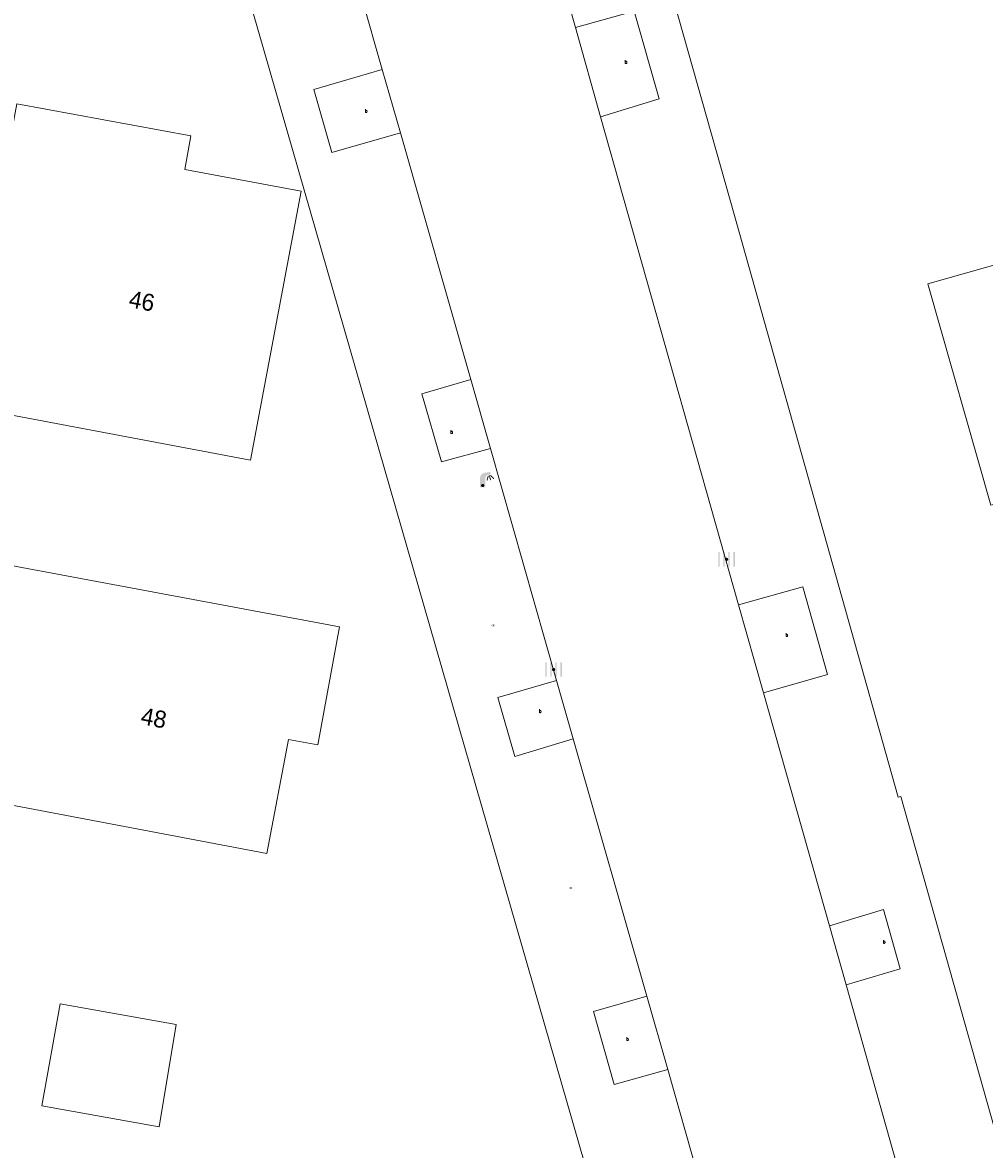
# Model space of a CAD drawing. Header units: metres. Extents: x 197457 to 198138, y 353986 to 354984.
# Tile 16 of 217: x 197549 to 197577, y 354486 to 354520. Entities that reach past the tile are written whole.
import ezdxf
from ezdxf.enums import TextEntityAlignment as Align

# ---------------------------------------------------------------- set-up
doc = ezdxf.new("R2010")
doc.units = ezdxf.units.M
doc.header["$MEASUREMENT"] = 0
for name, color, linetype, lineweight in [('bijgebouw', 1, 'Continuous', 13), ('hoofdgebouw', 1, 'Continuous', 0), ('huisnummerreeks BGT', 7, 'Continuous', 0), ('kant verharding', 7, 'Continuous', 0), ('waterleidingput', 132, 'Continuous', 0), ('weginrichtingselement', 7, 'Continuous', 0)]:
    doc.layers.add(name, color=color, linetype=linetype, lineweight=lineweight)
doc.layers.add('kolk', color=7, linetype='Continuous', lineweight=0, true_color=0x104b6e)
doc.layers.add('lichtmast', color=7, linetype='Continuous', lineweight=0, true_color=0x104b6e)
doc.styles.add('Style-STANDARD', font='STANDARD.shx')
doc.styles.add('Style-WORKING', font='WORKING.shx')

# ---------------------------------------------------------------- blocks, each defined once
blk = doc.blocks.new('kolk')
at = {"layer": 'kolk', "linetype": 'Continuous', "lineweight": 0, "true_color": 0xbd2877}
for points in [[(-0.489, -0.425), (-0.489, 0), (-0.489, 0.425), (-0.404, 0.425), (-0.404, 0), (-0.404, -0.425)], [(-0.191, -0.425), (-0.191, 0), (-0.191, 0.425), (-0.106, 0.425), (-0.106, 0), (-0.106, -0.425)], [(0.106, -0.425), (0.106, 0), (0.106, 0.425), (0.191, 0.425), (0.191, 0), (0.191, -0.425)], [(0.404, -0.425), (0.404, 0), (0.404, 0.425), (0.489, 0.425), (0.489, 0), (0.489, -0.425)]]:
    blk.add_hatch(color=232, dxfattribs=at).paths.add_polyline_path(points)
at = {"layer": 'kolk', "linetype": 'Continuous', "lineweight": 0, "true_color": 0x681648}
blk.add_hatch(color=219, dxfattribs=at).paths.add_polyline_path([(0.1, 0, 1), (-0.1, 0, 1)])
blk = doc.blocks.new('lichtmast')
at = {"layer": 'lichtmast', "linetype": 'Continuous', "lineweight": 0, "true_color": 0xbd2877}
for points in [[(0.15, 0.419, -0.344151), (0.301, 0.613), (0.428, 0.645, 0.960861), (0.398, 0.791), (0.101, 0.742, 0.366629), (-0.15, 0.446), (-0.15, -0.1), (0, -0.1, -0.414214), (-0.1, 0, -1), (0.1, 0, -0.414214), (0, -0.1), (0.15, -0.1)], [(0.351, 0.55, 1), (0.303, 0.564), (0.234, 0.323, 1), (0.283, 0.31)], [(0.424, 0.581, 1), (0.376, 0.569), (0.436, 0.326, 1), (0.485, 0.339)], [(0.489, 0.61, 1), (0.453, 0.575), (0.626, 0.396, 1), (0.662, 0.43)]]:
    blk.add_hatch(color=232, dxfattribs=at).paths.add_polyline_path(points)
at = {"layer": 'lichtmast', "linetype": 'Continuous', "lineweight": 0, "true_color": 0x681648}
blk.add_hatch(color=219, dxfattribs=at).paths.add_polyline_path([(-0.1, 0, 1), (0.1, 0, 1)])
blk = doc.blocks.new('waterleidingput')
at = {"layer": 'waterleidingput', "linetype": 'Continuous', "lineweight": 0, "true_color": 0x248bcb}
h = blk.add_hatch(color=142, dxfattribs=at)
edge = h.paths.add_edge_path()
edge.add_spline(control_points=[(0.44, 0), (0.44, 0.04), (0.43, 0.09), (0.36, 0.2), (0.28, 0.26), (0.09, 0.32), (-0.02, 0.33), (-0.22, 0.29), (-0.31, 0.24), (-0.42, 0.12), (-0.44, 0.06), (-0.44, -0.06), (-0.42, -0.12), (-0.33, -0.22), (-0.28, -0.26), (-0.1, -0.33), (0.04, -0.33), (0.27, -0.27), (0.37, -0.2), (0.43, -0.08), (0.44, -0.04), (0.44, 0)], knot_values=[0, 0, 0, 0, 0.060484, 0.060484, 0.178041, 0.178041, 0.295599, 0.295599, 0.413157, 0.413157, 0.498623, 0.498623, 0.584089, 0.584089, 0.669555, 0.669555, 0.808438, 0.808438, 0.94732, 0.94732, 1, 1, 1, 1], degree=3, periodic=0)
edge = h.paths.add_edge_path(flags=16)
edge.add_ellipse((0, 0), major_axis=(0.392, 0), ratio=0.689655, start_angle=0, end_angle=360)
for points in [[(-0.05, -0.09, -0.141608), (-0.09, -0.05), (-0.1, -0.09), (-0.17, 0.18), (-0.22, 0.18), (-0.12, -0.17), (-0.07, -0.17)], [(0.03, 0.18), (-0.02, 0.18), (-0.05, 0.09, -0.269854), (0.05, 0.09)], [(0.23, 0.18), (0.18, 0.18), (0.1, -0.09), (0.09, -0.05, -0.141608), (0.05, -0.09), (0.08, -0.17), (0.13, -0.17)]]:
    blk.add_hatch(color=142, dxfattribs=at).paths.add_polyline_path(points)
at = {"layer": 'waterleidingput', "linetype": 'Continuous', "lineweight": 0, "true_color": 0x104b6e}
blk.add_hatch(color=156, dxfattribs=at).paths.add_polyline_path([(0.1, 0, 1), (-0.1, 0, 1)])

msp = doc.modelspace()

# ---------------------------------------------------------------- linework, layer by layer
at = {"layer": 'bijgebouw', "linetype": 'Continuous', "lineweight": 13}
for p, q in [((197549.169, 354487.781), (197549.708, 354490.779)), ((197553.121, 354490.165), (197549.708, 354490.779)), ((197552.619, 354487.16), (197553.121, 354490.165)), ((197549.169, 354487.781), (197552.619, 354487.16))]:
    msp.add_line(p, q, dxfattribs=at)
at = {"layer": 'hoofdgebouw', "linetype": 'Continuous', "lineweight": 0, "flags": 128}
for points in [[(197545.076, 354508.667), (197555.3, 354506.738), (197556.79, 354514.636), (197553.37, 354515.274), (197553.546, 354516.264), (197548.44, 354517.207), (197548.254, 354516.199), (197536.096, 354518.492), (197534.615, 354510.641)], [(197587.437, 354515.178), (197588.35, 354511.966), (197584.502, 354510.872), (197585.377, 354507.794), (197577.038, 354505.424), (197575.193, 354511.914), (197583.523, 354514.282)], [(197543.025, 354497.613), (197555.776, 354495.186), (197556.414, 354498.537), (197557.279, 354498.378), (197557.916, 354501.849), (197544.281, 354504.389)]]:
    msp.add_lwpolyline(points, dxfattribs=at)
at = {"layer": 'kant verharding', "linetype": 'Continuous', "lineweight": 0}
for p, q in [((197564.842, 354519.448), (197562.96, 354526.106)), ((197557.31, 354524.729), (197559.17, 354518.21)), ((197565.584, 354516.826), (197564.842, 354519.448)), ((197559.17, 354518.21), (197559.701, 354516.352)), ((197569.636, 354502.493), (197565.584, 354516.826)), ((197559.701, 354516.352), (197561.768, 354509.108)), ((197561.768, 354509.108), (197562.347, 354507.081)), ((197562.347, 354507.081), (197564.289, 354500.275)), ((197570.366, 354499.911), (197569.636, 354502.493)), ((197564.289, 354500.275), (197564.78, 354498.555)), ((197572.3, 354493.071), (197570.366, 354499.911)), ((197564.78, 354498.555), (197566.935, 354491.005)), ((197572.791, 354491.335), (197572.3, 354493.071)), ((197574.754, 354484.393), (197572.791, 354491.335)), ((197566.935, 354491.005), (197567.552, 354488.846)), ((197567.552, 354488.846), (197569.535, 354481.896))]:
    msp.add_line(p, q, dxfattribs=at)
at = {"layer": 'kant verharding', "linetype": 'Continuous', "lineweight": 0, "flags": 128}
for points in [[(197568.379, 354474.246), (197567.714, 354476.739), (197567.803, 354476.762), (197551.669, 354532.755), (197554.476, 354546.84), (197554.382, 354546.857), (197555.284, 354551.752), (197554.557, 354552.817)], [(197580.614, 354479.045), (197579.146, 354480.04), (197574.396, 354496.866), (197574.322, 354496.845), (197569.388, 354514.378), (197564.032, 354533.313), (197566.207, 354544.758)], [(197565.584, 354516.826), (197567.306, 354517.347), (197566.567, 354519.929), (197564.842, 354519.448)], [(197559.701, 354516.352), (197557.687, 354515.773), (197557.165, 354517.63), (197559.17, 354518.21)], [(197561.768, 354509.108), (197560.334, 354508.687), (197560.911, 354506.688), (197562.347, 354507.081)], [(197570.366, 354499.911), (197572.25, 354500.445), (197571.519, 354503.026), (197569.636, 354502.493)], [(197564.78, 354498.555), (197563.059, 354498.039), (197562.566, 354499.773), (197564.289, 354500.275)], [(197572.791, 354491.335), (197574.377, 354491.802), (197573.889, 354493.543), (197572.3, 354493.071)], [(197567.552, 354488.846), (197565.985, 354488.407), (197565.376, 354490.552), (197566.935, 354491.005)]]:
    msp.add_lwpolyline(points, dxfattribs=at)

# ---------------------------------------------------------------- block references
at = {"layer": 'kolk', "linetype": 'Continuous', "lineweight": 0, "xscale": 0.5, "yscale": 0.5}
for p in [(197569.281, 354503.829), (197564.201, 354500.592)]:
    msp.add_blockref('kolk', p, dxfattribs=at)
at = {"layer": 'lichtmast', "linetype": 'Continuous', "lineweight": 0, "xscale": 0.5, "yscale": 0.5}
msp.add_blockref('lichtmast', (197562.119, 354505.996), dxfattribs=at)
at = {"layer": 'waterleidingput', "linetype": 'Continuous', "lineweight": 0, "xscale": 0.1, "yscale": 0.1, "zscale": 0.1}
for p in [(197562.428, 354501.887), (197564.703, 354494.178)]:
    msp.add_blockref('waterleidingput', p, dxfattribs=at)

# ---------------------------------------------------------------- texts
at = {"layer": 'huisnummerreeks BGT', "linetype": 'Continuous', "lineweight": 0, "style": 'Style-WORKING'}
for s, rotation, p in [('46', 349.3, (197552.112, 354511.415)), ('48', 349.2, (197552.463, 354499.172))]:
    msp.add_text(s, height=0.5, rotation=rotation, dxfattribs=at).set_placement(p, align=Align.MIDDLE_CENTER)
at = {"layer": 'weginrichtingselement', "style": 'Style-STANDARD'}
for p in [(197566.292, 354518.387), (197558.663, 354516.947), (197561.17, 354507.524), (197571.014, 354501.559), (197563.771, 354499.325), (197573.873, 354492.55), (197566.337, 354489.695)]:
    msp.add_text('b', height=0.1, rotation=359.6691, dxfattribs=at).set_placement(p)

doc.saveas('drawing.dxf')
